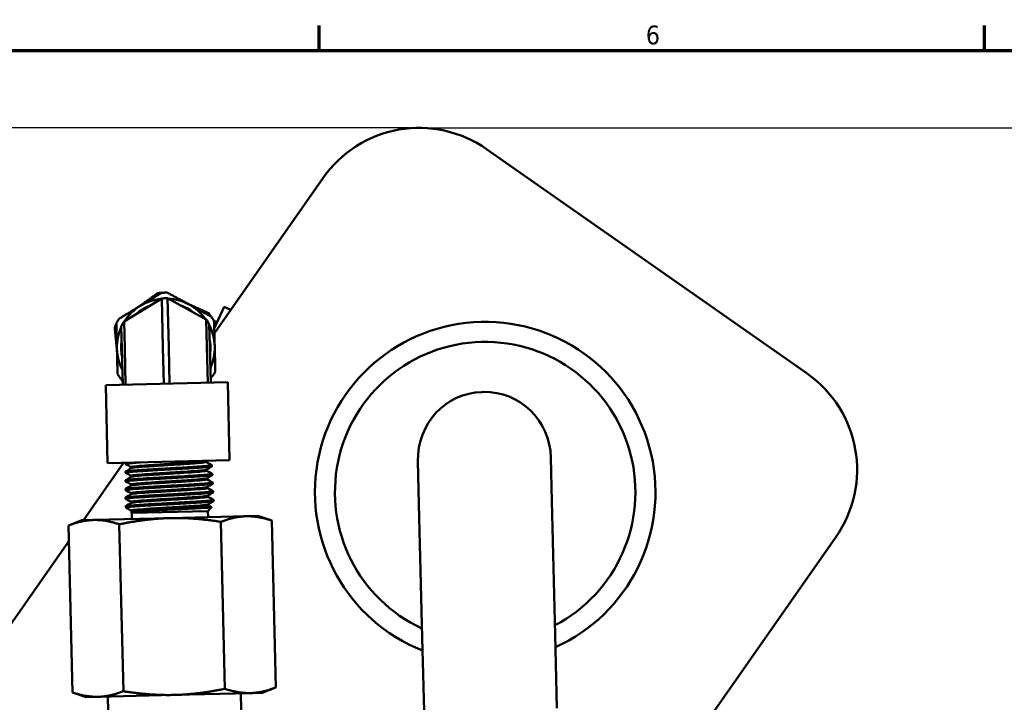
# Model space of a CAD drawing. Header units: inches. Extents: x 0.1 to 33.9, y 0.6 to 21.4.
# Tile 49 of 82: x 6.6 to 12.9, y 16.8 to 21.2. Entities that reach past the tile are written whole.
import ezdxf

# ---------------------------------------------------------------- set-up
doc = ezdxf.new("R2010")
doc.units = ezdxf.units.IN
doc.header["$MEASUREMENT"] = 0
for name, color, linetype, lineweight in [('Border (ANSI)', 7, 'Continuous', 70), ('Dimension (ANSI)', 7, 'Continuous', 25), ('Visible (ANSI)', 7, 'Continuous', 50)]:
    doc.layers.add(name, color=color, linetype=linetype, lineweight=lineweight)
doc.styles.add('Note Text (ANSI)', font='tahoma.ttf')
doc.dimstyles.new('Default (ANSI)', dxfattribs={"dimtxt": 0.12, "dimasz": 0.098425, "dimexe": 0.125, "dimexo": 0.0625, "dimgap": 0.031496, "dimtad": 0, "dimtih": 1, "dimtoh": 1, "dimrnd": 1e-08, "dimzin": 4, "dimdsep": 46, "dimtxsty": 'Note Text (ANSI)', "dimcen": 0.09, "dimdle": 0.393701, "dimclrd": 256, "dimclre": 256, "dimclrt": 256, "dimadec": 0, "dimazin": 1, "dimtfac": 1, "dimtofl": 0, "dimtmove": 0, "dimatfit": 3, "dimfxl": 1, "dimtolj": 1, "dimtzin": 4, "dimlwd": -1, "dimlwe": -1, "dimarcsym": 0})

# ---------------------------------------------------------------- blocks, each defined once
blk = doc.blocks.new('Borders Default Border')
at = {"layer": 'Border (ANSI)'}
for p, q in [((8.5, 21), (8.5, 21.16)), ((12.75, 21), (12.75, 21.16))]:
    blk.add_line(p, q, dxfattribs=at)
at = {"layer": 'Border (ANSI)', "flags": 128}
blk.add_lwpolyline([(0.5, 1), (0.5, 21), (33.5, 21), (33.5, 1), (0.5, 1)], dxfattribs=at)
at = {"layer": 'Border (ANSI)', "insert": (10.5867, 21.0375), "char_height": 0.12, "attachment_point": 7, "style": 'Note Text (ANSI)'}
blk.add_mtext('6', dxfattribs=at)
blk = doc.blocks.new('*D11')
at = {"layer": 'Defpoints', "color": 0, "transparency": 16777216}
for p in [(4.3308, 20.506), (9.1384, 20.506), (8.0316, 13.0667)]:
    blk.add_point(p, dxfattribs=at)
at = {"layer": 'Dimension (ANSI)', "transparency": 16777216}
for p, q in [((9.0759, 20.506), (4.2058, 20.506)), ((4.3308, 20.4076), (4.3308, 16.8779)), ((4.3308, 13.1651), (4.3308, 16.6949)), ((7.9691, 13.0667), (4.2058, 13.0667))]:
    blk.add_line(p, q, dxfattribs=at)
for points in [[(4.3144, 20.4076), (4.3472, 20.4076), (4.3308, 20.506)], [(4.3144, 13.1651), (4.3472, 13.1651), (4.3308, 13.0667)]]:
    blk.add_solid(points, dxfattribs=at)
at = {"layer": 'Dimension (ANSI)', "transparency": 16777216, "insert": (4.1767, 16.8464), "char_height": 0.12, "attachment_point": 1, "style": 'Note Text (ANSI)'}
blk.add_mtext('\\A1;7.44', dxfattribs=at)
blk = doc.blocks.new('*D13')
at = {"layer": 'Defpoints', "color": 0, "transparency": 16777216}
for p in [(9.1384, 20.506), (18.0364, 15.3938), (18.4301, 15.3938)]:
    blk.add_point(p, dxfattribs=at)
at = {"layer": 'Dimension (ANSI)', "transparency": 16777216}
for p, q in [((9.2009, 20.506), (18.5551, 20.506)), ((18.4301, 20.4076), (18.4301, 18.0428)), ((18.4301, 15.4922), (18.4301, 17.8569)), ((18.0989, 15.3938), (18.5551, 15.3938))]:
    blk.add_line(p, q, dxfattribs=at)
for points in [[(18.4137, 20.4076), (18.4465, 20.4076), (18.4301, 20.506)], [(18.4137, 15.4922), (18.4465, 15.4922), (18.4301, 15.3938)]]:
    blk.add_solid(points, dxfattribs=at)
at = {"layer": 'Dimension (ANSI)', "transparency": 16777216, "insert": (18.2816, 18.0113), "char_height": 0.12, "attachment_point": 1, "style": 'Note Text (ANSI)'}
blk.add_mtext('\\A1;5.11', dxfattribs=at)

msp = doc.modelspace()

# ---------------------------------------------------------------- linework, layer by layer
at = {"layer": 'Visible (ANSI)'}
for p, q in [((11.6164, 18.9364), (9.5685, 20.3704)), ((8.524, 20.1862), (7.8298, 19.1947)), ((7.2523, 19.2691), (7.4935, 19.4164)), ((7.4935, 19.4164), (7.5012, 19.1022)), ((7.53, 19.4173), (7.7781, 19.282)), ((7.53, 19.4173), (7.5376, 19.1031)), ((7.829, 19.2246), (7.8914, 19.3624)), ((7.8914, 19.3624), (7.9338, 19.3432)), ((7.2523, 19.2691), (7.2565, 19.0963)), ((7.7781, 19.282), (7.7823, 19.1091)), ((7.8265, 19.2724), (7.8466, 19.2633)), ((7.839, 19.2467), (7.8284, 19.2515)), ((7.2348, 19.2371), (7.2382, 19.0958)), ((7.7971, 19.2508), (7.8006, 19.1096)), ((7.2439, 18.8641), (7.2382, 19.0958)), ((7.2565, 19.0963), (7.2621, 18.8645)), ((7.5068, 18.8705), (7.5012, 19.1022)), ((7.5376, 19.1031), (7.5433, 18.8714)), ((7.788, 18.8774), (7.7823, 19.1091)), ((7.8006, 19.1096), (7.8062, 18.8778)), ((7.1352, 18.8615), (7.9149, 18.8805)), ((7.9149, 18.8805), (7.9271, 18.3824)), ((7.1352, 18.8615), (7.1473, 18.3634)), ((9.5394, 18.8186), (9.5494, 18.8188)), ((7.1473, 18.3634), (7.9271, 18.3824)), ((7.7766, 18.3716), (7.7764, 18.3782)), ((9.1301, 18.3771), (9.1368, 18.1014)), ((9.9866, 18.1221), (9.9798, 18.3978)), ((7.2494, 18.3659), (6.9929, 17.9995)), ((7.262, 18.31), (7.2619, 18.3031)), ((7.2621, 18.3656), (7.262, 18.3587)), ((7.2625, 18.3661), (7.2627, 18.3662)), ((7.2982, 18.3324), (7.298, 18.3391)), ((7.7794, 18.3161), (7.7792, 18.3227)), ((7.8138, 18.3513), (7.8141, 18.3444)), ((7.2619, 18.2544), (7.2618, 18.2475)), ((7.2981, 18.2768), (7.2979, 18.2835)), ((7.7822, 18.2606), (7.782, 18.2672)), ((7.8166, 18.2958), (7.817, 18.2889)), ((7.2618, 18.1989), (7.2617, 18.1919)), ((7.298, 18.2212), (7.2978, 18.2279)), ((7.785, 18.205), (7.7848, 18.2117)), ((7.8194, 18.2402), (7.8198, 18.2333)), ((7.8222, 18.1848), (7.8226, 18.1778)), ((7.2617, 18.1433), (7.2616, 18.1364)), ((7.2979, 18.1657), (7.2977, 18.1723)), ((7.7878, 18.1496), (7.7876, 18.1562)), ((7.825, 18.1293), (7.8254, 18.1223)), ((10.0074, 17.2687), (9.9866, 18.1221)), ((7.2616, 18.0877), (7.2616, 18.0843)), ((7.2837, 18.0849), (7.2616, 18.0843)), ((7.2702, 18.0761), (7.2616, 18.0843)), ((7.2977, 18.0545), (7.2975, 18.0612)), ((7.2978, 18.1101), (7.2976, 18.1168)), ((7.3018, 18.046), (7.7882, 18.0578)), ((7.7882, 18.0578), (7.8118, 18.0825)), ((7.7882, 18.0578), (7.7892, 18.019)), ((7.7906, 18.0941), (7.7904, 18.1007)), ((9.1576, 17.248), (9.1368, 18.1014)), ((6.9837, 17.9993), (6.8974, 17.9655)), ((7.059, 18.0011), (6.9837, 17.9993)), ((7.546, 18.013), (7.059, 18.0011)), ((7.3018, 18.046), (7.2949, 18.0526)), ((7.295, 18.0529), (7.2981, 18.0548)), ((7.3018, 18.046), (7.3028, 18.0071)), ((8.033, 18.0249), (7.546, 18.013)), ((8.1083, 18.0267), (8.033, 18.0249)), ((8.1083, 18.0267), (8.1961, 17.9972)), ((8.1961, 17.9972), (8.2221, 16.9309)), ((6.8974, 17.9655), (6.9235, 16.8992)), ((7.2221, 17.9734), (7.2481, 16.9071)), ((7.8714, 17.9893), (7.8974, 16.9229)), ((9.9745, 15.284), (11.8006, 17.8919)), ((6.8998, 17.8666), (5.3693, 15.6808)), ((9.1691, 16.779), (9.1576, 17.248)), ((10.0188, 16.7997), (10.0074, 17.2687)), ((8.1359, 16.8971), (8.2221, 16.9309)), ((7.0112, 16.8696), (6.9235, 16.8992)), ((7.0866, 16.8715), (7.0112, 16.8696)), ((7.5735, 16.8834), (7.0866, 16.8715)), ((7.1487, 16.873), (7.1626, 16.304)), ((7.5735, 16.8834), (8.0605, 16.8952)), ((7.9984, 16.8937), (8.0123, 16.3247)), ((8.1359, 16.8971), (8.0605, 16.8952))]:
    msp.add_line(p, q, dxfattribs=at)
for centre, radius, start, end in [((9.1384, 19.756), 0.75, 55, 145), ((7.5194, 19.1027), 0.3508, 94.36009, 98.60675), ((7.5194, 19.1027), 0.3508, 88.43502, 94.36009), ((7.5194, 19.1027), 0.3125, 95.55562, 121.39755), ((7.5194, 19.1027), 0.3148, 88.07614, 94.71897), ((7.5194, 19.1027), 0.3125, 61.39755, 87.23949), ((7.5194, 19.1027), 0.3125, 35.55562, 61.39755), ((7.5194, 19.1027), 0.3125, 121.39755, 147.23949), ((7.5194, 19.1027), 0.2858, 111.20403, 131.59107), ((7.5194, 19.1027), 0.2858, 51.20403, 71.59107), ((7.5194, 19.1027), 0.3508, 34.36009, 38.60675), ((7.5194, 19.1027), 0.3508, 154.36009, 158.60675), ((7.5194, 19.1027), 0.3508, 148.43502, 154.36009), ((7.5194, 19.1027), 0.3148, 148.07614, 154.71897), ((7.5194, 19.1027), 0.3148, 28.07614, 34.71897), ((7.5194, 19.1027), 0.3508, 28.43502, 34.36009), ((9.56, 18.1789), 1.088, 294.39095, 248.40416), ((7.5194, 19.1027), 0.3125, 155.55562, 181.39755), ((7.5194, 19.1027), 0.3125, 1.39755, 27.23949), ((7.5194, 19.1027), 0.2858, 171.20403, 191.59107), ((7.5194, 19.1027), 0.2858, 351.20403, 11.59107), ((9.56, 18.1789), 0.96, 297.67436, 245.12074), ((7.5194, 19.1027), 0.3125, 181.39755, 207.23949), ((7.5194, 19.1027), 0.3125, 335.55562, 1.39755), ((7.5194, 19.1027), 0.3508, 328.43502, 334.36009), ((7.5194, 19.1027), 0.3508, 208.43502, 214.36009), ((7.5194, 19.1027), 0.3508, 214.36009, 218.1107), ((11.1862, 18.3221), 0.75, 325, 55)]:
    msp.add_arc(centre, radius, start, end, dxfattribs=at)
for centre, start_param, end_param in [((9.55, 18.3873), 0, 1.570796), ((9.56, 18.3876), 4.712389, 6.283185)]:
    msp.add_ellipse(centre, major_axis=(-0.0105, 0.4313), ratio=0.973549, start_param=start_param, end_param=end_param, dxfattribs=at)
for points, weights in [([(7.3467, 19.3634), (7.4034, 19.404), (7.4669, 19.4496)], [2.35537297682, 2.34568424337, 2.2199854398]), ([(7.3566, 19.3694), (7.4207, 19.4086), (7.4927, 19.4525)], [2.35618214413, 2.35618214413, 2.2199854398]), ([(7.529, 19.4534), (7.603, 19.413), (7.669, 19.3771)], [2.2199854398, 2.35618214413, 2.35618214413]), ([(7.6588, 19.3826), (7.7223, 19.3539), (7.7936, 19.3216)], [2.35537297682, 2.34568424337, 2.2199854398]), ([(7.669, 19.3771), (7.735, 19.3411), (7.809, 19.3007)], [2.35618214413, 2.35618214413, 2.2199854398]), ([(7.2205, 19.2863), (7.2925, 19.3303), (7.3566, 19.3694)], [2.2199854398, 2.35618214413, 2.35618214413]), ([(7.2031, 19.2545), (7.2052, 19.1702), (7.207, 19.0951)], [2.2199854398, 2.35618214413, 2.35618214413]), ([(7.8279, 19.2698), (7.83, 19.1854), (7.8318, 19.1103)], [2.2199854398, 2.35618214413, 2.35618214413]), ([(7.2073, 19.0835), (7.2004, 19.1529), (7.1927, 19.2307)], [2.35537297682, 2.34568424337, 2.2199854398]), ([(7.207, 19.0951), (7.2088, 19.02), (7.2109, 18.9356)], [2.35618214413, 2.35618214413, 2.2199854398]), ([(7.8318, 19.1103), (7.8336, 19.0352), (7.8357, 18.9509)], [2.35618214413, 2.35618214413, 2.2199854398]), ([(7.2431, 18.8974), (7.2365, 18.901), (7.2298, 18.9047)], [2.24236623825, 2.2316777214, 2.2199854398]), ([(7.8183, 18.919), (7.8118, 18.9151), (7.8054, 18.9111)], [2.2199854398, 2.2316777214, 2.24236623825]), ([(6.8974, 17.9655), (6.9837, 17.9993), (7.059, 18.0011)], [3.57900139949, 3.85583812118, 3.85583812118]), ([(7.059, 18.0011), (7.1343, 18.003), (7.2221, 17.9734)], [3.85583812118, 3.85583812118, 3.57900139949]), ([(7.2221, 17.9734), (7.3953, 18.0093), (7.546, 18.013)], [3.57900139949, 3.85583812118, 3.85583812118]), ([(7.546, 18.013), (7.6967, 18.0167), (7.8714, 17.9893)], [3.85583812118, 3.85583812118, 3.57900139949]), ([(7.8714, 17.9893), (7.9576, 18.0231), (8.033, 18.0249)], [3.57900139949, 3.85583812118, 3.85583812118]), ([(8.033, 18.0249), (8.1083, 18.0267), (8.1961, 17.9972)], [3.85583812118, 3.85583812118, 3.57900139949]), ([(8.2221, 16.9309), (8.1359, 16.8971), (8.0605, 16.8952)], [3.57900139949, 3.85583812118, 3.85583812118]), ([(7.0866, 16.8715), (7.0112, 16.8696), (6.9235, 16.8992)], [3.85583812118, 3.85583812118, 3.57900139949]), ([(7.2481, 16.9071), (7.1619, 16.8733), (7.0866, 16.8715)], [3.57900139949, 3.85583812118, 3.85583812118]), ([(7.5735, 16.8834), (7.4229, 16.8797), (7.2481, 16.9071)], [3.85583812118, 3.85583812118, 3.57900139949]), ([(7.8974, 16.9229), (7.7242, 16.887), (7.5735, 16.8834)], [3.57900139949, 3.85583812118, 3.85583812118]), ([(8.0605, 16.8952), (7.9852, 16.8934), (7.8974, 16.9229)], [3.85583812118, 3.85583812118, 3.57900139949])]:
    msp.add_rational_spline(points, weights, degree=2, dxfattribs=at)
for points, knots in [([(7.7759, 18.3779), (7.7743, 18.377), (7.7689, 18.3759), (7.7469, 18.3732), (7.7267, 18.3714), (7.6753, 18.3675), (7.6443, 18.3655), (7.5772, 18.3612), (7.5413, 18.359), (7.4714, 18.3547), (7.4374, 18.3526), (7.3781, 18.3485), (7.3528, 18.3466), (7.3155, 18.3431), (7.3036, 18.3415), (7.2985, 18.3397), (7.298, 18.3394), (7.298, 18.3391)], [0.24615244, 0.24615244, 0.24615244, 0.24615244, 0.24876645, 0.24876645, 0.25246711, 0.25246711, 0.25616776, 0.25616776, 0.25986842, 0.25986842, 0.26356908, 0.26356908, 0.26726974, 0.26726974, 0.27097039, 0.27097039, 0.27193239, 0.27193239, 0.27193239, 0.27193239]), ([(7.7766, 18.3716), (7.7766, 18.3705), (7.771, 18.3692), (7.7471, 18.3662), (7.7269, 18.3644), (7.6755, 18.3606), (7.6444, 18.3585), (7.5774, 18.3543), (7.5414, 18.3521), (7.4715, 18.3478), (7.4376, 18.3456), (7.3783, 18.3416), (7.353, 18.3397), (7.3157, 18.3362), (7.3038, 18.3346), (7.2993, 18.333), (7.2989, 18.3328), (7.2986, 18.3327)], [0.24561685, 0.24561685, 0.24561685, 0.24561685, 0.24876645, 0.24876645, 0.25246711, 0.25246711, 0.25616776, 0.25616776, 0.25986842, 0.25986842, 0.26356908, 0.26356908, 0.26726974, 0.26726974, 0.27097039, 0.27097039, 0.2713993, 0.2713993, 0.2713993, 0.2713993]), ([(7.2624, 18.3026), (7.2619, 18.3029), (7.2618, 18.3032), (7.2626, 18.3038), (7.2639, 18.3042), (7.267, 18.3049), (7.2684, 18.3052), (7.2721, 18.3058), (7.2745, 18.3061), (7.281, 18.3069), (7.2855, 18.3074), (7.2952, 18.3083), (7.3003, 18.3087), (7.3106, 18.3096), (7.3157, 18.31), (7.3302, 18.3111), (7.34, 18.3118), (7.359, 18.3131), (7.3679, 18.3137), (7.3858, 18.3148), (7.3947, 18.3154), (7.4101, 18.3163), (7.4164, 18.3167), (7.4421, 18.3182), (7.4624, 18.3194), (7.4951, 18.3213), (7.5071, 18.322), (7.5262, 18.323), (7.5332, 18.3234), (7.5502, 18.3244), (7.5602, 18.325), (7.5815, 18.3262), (7.5928, 18.3268), (7.6156, 18.3281), (7.627, 18.3288), (7.6447, 18.3298), (7.6512, 18.3302), (7.6661, 18.3311), (7.6744, 18.3316), (7.6918, 18.3327), (7.7009, 18.3333), (7.7181, 18.3344), (7.7263, 18.3349), (7.7395, 18.3358), (7.7448, 18.3362), (7.7543, 18.3369), (7.7586, 18.3373), (7.7705, 18.3382), (7.7775, 18.3388), (7.7884, 18.3398), (7.7925, 18.3403), (7.7994, 18.3411), (7.8022, 18.3414), (7.8084, 18.3423), (7.811, 18.3429), (7.8136, 18.3437), (7.8142, 18.344), (7.8141, 18.3444)], [-16.652872, -16.652872, -16.652872, -16.652872, -16.584621, -16.584621, -16.494822, -16.494822, -16.441468, -16.441468, -16.377797, -16.377797, -16.28961, -16.28961, -16.210757, -16.210757, -16.143305, -16.143305, -16.032629, -16.032629, -15.945133, -15.945133, -15.864504, -15.864504, -15.810559, -15.810559, -15.648191, -15.648191, -15.555575, -15.555575, -15.50193, -15.50193, -15.425721, -15.425721, -15.338113, -15.338113, -15.2464, -15.2464, -15.19275, -15.19275, -15.120426, -15.120426, -15.036257, -15.036257, -14.952325, -14.952325, -14.892776, -14.892776, -14.83905, -14.83905, -14.736329, -14.736329, -14.658081, -14.658081, -14.588409, -14.588409, -14.477743, -14.477743, -14.401792, -14.401792, -14.401792, -14.401792]), ([(7.2625, 18.3582), (7.262, 18.3585), (7.2619, 18.3587), (7.2626, 18.3593), (7.2632, 18.3595), (7.2661, 18.3603), (7.2691, 18.3609), (7.2764, 18.3619), (7.2803, 18.3624), (7.2891, 18.3633), (7.2939, 18.3637), (7.3028, 18.3645), (7.3066, 18.3649), (7.322, 18.3661), (7.3349, 18.3671), (7.3515, 18.3682), (7.3537, 18.3683), (7.3558, 18.3685)], [-12.2356334, -12.2356334, -12.2356334, -12.2356334, -12.1693673, -12.1693673, -12.107541, -12.107541, -11.9965277, -11.9965277, -11.9086024, -11.9086024, -11.8280348, -11.8280348, -11.7732042, -11.7732042, -11.6222012, -11.6222012, -11.5999103, -11.5999103, -11.5999103, -11.5999103]), ([(7.8134, 18.3517), (7.8135, 18.3517), (7.8135, 18.3516), (7.814, 18.3512), (7.8138, 18.3509), (7.8121, 18.3501), (7.8104, 18.3497), (7.8051, 18.3488), (7.8011, 18.3482), (7.7928, 18.3473), (7.7893, 18.3469), (7.7808, 18.3461), (7.7757, 18.3456), (7.7632, 18.3445), (7.7556, 18.344), (7.7423, 18.343), (7.7372, 18.3426), (7.7266, 18.3419), (7.7211, 18.3415), (7.7068, 18.3406), (7.6977, 18.34), (7.6716, 18.3383), (7.6539, 18.3373), (7.6285, 18.3358), (7.6217, 18.3354), (7.6045, 18.3344), (7.5942, 18.3338), (7.5724, 18.3326), (7.5608, 18.3319), (7.5347, 18.3304), (7.5202, 18.3296), (7.4969, 18.3283), (7.4881, 18.3278), (7.4693, 18.3267), (7.4593, 18.3262), (7.4373, 18.3249), (7.4254, 18.3242), (7.4072, 18.3231), (7.4007, 18.3227), (7.388, 18.3219), (7.3818, 18.3215), (7.3667, 18.3205), (7.3579, 18.32), (7.3352, 18.3184), (7.3221, 18.3175), (7.3067, 18.3162), (7.3029, 18.3159), (7.2939, 18.3151), (7.2892, 18.3146), (7.2803, 18.3137), (7.2764, 18.3132), (7.269, 18.3122), (7.266, 18.3117), (7.2631, 18.3109), (7.2624, 18.3106), (7.262, 18.3102), (7.262, 18.3101), (7.262, 18.31)], [-20.380486, -20.380486, -20.380486, -20.380486, -20.36705, -20.36705, -20.286274, -20.286274, -20.19797, -20.19797, -20.087119, -20.087119, -20.019935, -20.019935, -19.940902, -19.940902, -19.843349, -19.843349, -19.785872, -19.785872, -19.729714, -19.729714, -19.643233, -19.643233, -19.492088, -19.492088, -19.436863, -19.436863, -19.356074, -19.356074, -19.267803, -19.267803, -19.156769, -19.156769, -19.088957, -19.088957, -19.010068, -19.010068, -18.911423, -18.911423, -18.854708, -18.854708, -18.798039, -18.798039, -18.711947, -18.711947, -18.560215, -18.560215, -18.505298, -18.505298, -18.424501, -18.424501, -18.336354, -18.336354, -18.225328, -18.225328, -18.157803, -18.157803, -18.135912, -18.135912, -18.135912, -18.135912]), ([(7.2627, 18.3662), (7.2626, 18.3661), (7.2625, 18.3661), (7.2622, 18.3659), (7.2621, 18.3657), (7.2621, 18.3656)], [-22.59065772, -22.59065772, -22.59065772, -22.59065772, -22.57610007, -22.57610007, -22.5426259, -22.5426259, -22.5426259, -22.5426259]), ([(7.7787, 18.3224), (7.7776, 18.3218), (7.7748, 18.3211), (7.7604, 18.3188), (7.7431, 18.3171), (7.6964, 18.3133), (7.6671, 18.3113), (7.6021, 18.3071), (7.5665, 18.3049), (7.4956, 18.3006), (7.4604, 18.2984), (7.3973, 18.2943), (7.3694, 18.2923), (7.3261, 18.2887), (7.3108, 18.287), (7.2997, 18.2848), (7.2979, 18.2841), (7.2979, 18.2835)], [0.29878629, 0.29878629, 0.29878629, 0.29878629, 0.30057566, 0.30057566, 0.30427632, 0.30427632, 0.30797697, 0.30797697, 0.31167763, 0.31167763, 0.31537829, 0.31537829, 0.31907895, 0.31907895, 0.32277961, 0.32277961, 0.32456894, 0.32456894, 0.32456894, 0.32456894]), ([(7.7794, 18.3161), (7.7794, 18.3152), (7.7763, 18.3144), (7.7606, 18.3118), (7.7433, 18.3101), (7.6966, 18.3064), (7.6673, 18.3044), (7.6023, 18.3002), (7.5666, 18.298), (7.4958, 18.2937), (7.4606, 18.2915), (7.3975, 18.2874), (7.3695, 18.2854), (7.3263, 18.2817), (7.311, 18.28), (7.301, 18.2781), (7.2993, 18.2776), (7.2986, 18.2771)], [0.29825008, 0.29825008, 0.29825008, 0.29825008, 0.30057566, 0.30057566, 0.30427632, 0.30427632, 0.30797697, 0.30797697, 0.31167763, 0.31167763, 0.31537829, 0.31537829, 0.31907895, 0.31907895, 0.32277961, 0.32277961, 0.32403446, 0.32403446, 0.32403446, 0.32403446]), ([(7.2623, 18.247), (7.2618, 18.2473), (7.2617, 18.2476), (7.2625, 18.2483), (7.2637, 18.2487), (7.2672, 18.2494), (7.2694, 18.2498), (7.2739, 18.2504), (7.2761, 18.2507), (7.282, 18.2514), (7.2862, 18.2519), (7.296, 18.2528), (7.3017, 18.2533), (7.316, 18.2545), (7.325, 18.2551), (7.3408, 18.2563), (7.3471, 18.2567), (7.3613, 18.2577), (7.3694, 18.2582), (7.3871, 18.2593), (7.3968, 18.2599), (7.4143, 18.261), (7.4219, 18.2614), (7.4359, 18.2623), (7.4424, 18.2626), (7.4601, 18.2637), (7.4715, 18.2643), (7.4944, 18.2656), (7.5058, 18.2663), (7.5271, 18.2675), (7.5371, 18.268), (7.554, 18.269), (7.561, 18.2694), (7.5801, 18.2705), (7.5921, 18.2711), (7.6151, 18.2725), (7.626, 18.2731), (7.6462, 18.2743), (7.6556, 18.2748), (7.671, 18.2757), (7.6771, 18.2761), (7.6936, 18.2771), (7.7036, 18.2778), (7.722, 18.279), (7.7305, 18.2795), (7.7455, 18.2806), (7.7523, 18.2811), (7.7629, 18.2819), (7.767, 18.2822), (7.7767, 18.283), (7.782, 18.2835), (7.792, 18.2844), (7.7965, 18.2849), (7.8053, 18.2859), (7.8092, 18.2865), (7.8137, 18.2873), (7.815, 18.2877), (7.8166, 18.2883), (7.817, 18.2886), (7.817, 18.2889)], [-21.092861, -21.092861, -21.092861, -21.092861, -21.024099, -21.024099, -20.93635, -20.93635, -20.860433, -20.860433, -20.80693, -20.80693, -20.72623, -20.72623, -20.63907, -20.63907, -20.528174, -20.528174, -20.460359, -20.460359, -20.381477, -20.381477, -20.293853, -20.293853, -20.229399, -20.229399, -20.17681, -20.17681, -20.08606, -20.08606, -19.998348, -19.998348, -19.922349, -19.922349, -19.868818, -19.868818, -19.775748, -19.775748, -19.688621, -19.688621, -19.610677, -19.610677, -19.557073, -19.557073, -19.463648, -19.463648, -19.37658, -19.37658, -19.298407, -19.298407, -19.244787, -19.244787, -19.164104, -19.164104, -19.07681, -19.07681, -18.966226, -18.966226, -18.895719, -18.895719, -18.830329, -18.830329, -18.830329, -18.830329]), ([(7.8162, 18.2962), (7.817, 18.2958), (7.8167, 18.2953), (7.8142, 18.2944), (7.8123, 18.294), (7.8082, 18.2934), (7.8063, 18.2931), (7.8019, 18.2925), (7.7994, 18.2922), (7.7919, 18.2913), (7.7862, 18.2908), (7.7746, 18.2898), (7.7689, 18.2893), (7.7575, 18.2884), (7.7518, 18.288), (7.736, 18.2869), (7.7255, 18.2861), (7.7052, 18.2848), (7.6958, 18.2842), (7.677, 18.283), (7.6677, 18.2825), (7.6517, 18.2815), (7.6452, 18.2811), (7.6192, 18.2796), (7.5991, 18.2785), (7.5671, 18.2766), (7.5555, 18.276), (7.5366, 18.2749), (7.5295, 18.2745), (7.5142, 18.2737), (7.5061, 18.2732), (7.4862, 18.2721), (7.4745, 18.2714), (7.453, 18.2702), (7.4432, 18.2696), (7.4255, 18.2686), (7.4175, 18.2681), (7.4044, 18.2673), (7.3992, 18.267), (7.3802, 18.2658), (7.3672, 18.265), (7.3471, 18.2636), (7.3396, 18.2631), (7.3272, 18.2622), (7.3221, 18.2618), (7.3085, 18.2608), (7.3007, 18.2601), (7.2886, 18.259), (7.2838, 18.2585), (7.276, 18.2576), (7.2728, 18.2572), (7.2685, 18.2566), (7.2671, 18.2563), (7.2632, 18.2555), (7.2619, 18.2549), (7.2619, 18.2544)], [-15.962772, -15.962772, -15.962772, -15.962772, -15.853421, -15.853421, -15.766941, -15.766941, -15.710553, -15.710553, -15.653915, -15.653915, -15.554965, -15.554965, -15.476197, -15.476197, -15.40746, -15.40746, -15.296315, -15.296315, -15.2084, -15.2084, -15.127544, -15.127544, -15.073236, -15.073236, -14.91545, -14.91545, -14.826394, -14.826394, -14.771896, -14.771896, -14.709756, -14.709756, -14.618397, -14.618397, -14.539134, -14.539134, -14.4722, -14.4722, -14.4261, -14.4261, -14.302519, -14.302519, -14.221395, -14.221395, -14.160006, -14.160006, -14.048967, -14.048967, -13.961213, -13.961213, -13.880342, -13.880342, -13.826287, -13.826287, -13.706097, -13.706097, -13.706097, -13.706097]), ([(7.7815, 18.2669), (7.7809, 18.2666), (7.7798, 18.2662), (7.7719, 18.2644), (7.7577, 18.2627), (7.7162, 18.2591), (7.689, 18.2571), (7.6267, 18.253), (7.5917, 18.2509), (7.5205, 18.2465), (7.4844, 18.2443), (7.418, 18.2401), (7.3878, 18.2381), (7.3389, 18.2343), (7.3204, 18.2325), (7.3017, 18.2298), (7.2978, 18.2288), (7.2978, 18.2279)], [0.35141967, 0.35141967, 0.35141967, 0.35141967, 0.35238487, 0.35238487, 0.35608553, 0.35608553, 0.35978618, 0.35978618, 0.36348684, 0.36348684, 0.3671875, 0.3671875, 0.37088816, 0.37088816, 0.37458882, 0.37458882, 0.37720609, 0.37720609, 0.37720609, 0.37720609]), ([(7.7822, 18.2606), (7.7822, 18.26), (7.7809, 18.2595), (7.772, 18.2574), (7.7578, 18.2558), (7.7164, 18.2522), (7.6892, 18.2502), (7.6269, 18.2461), (7.5919, 18.2439), (7.5207, 18.2396), (7.4846, 18.2374), (7.4182, 18.2332), (7.3879, 18.2311), (7.3391, 18.2273), (7.3205, 18.2256), (7.3034, 18.2231), (7.2997, 18.2223), (7.2984, 18.2215)], [0.35088796, 0.35088796, 0.35088796, 0.35088796, 0.35238487, 0.35238487, 0.35608553, 0.35608553, 0.35978618, 0.35978618, 0.36348684, 0.36348684, 0.3671875, 0.3671875, 0.37088816, 0.37088816, 0.37458882, 0.37458882, 0.37667535, 0.37667535, 0.37667535, 0.37667535]), ([(7.2622, 18.1915), (7.2619, 18.1916), (7.2617, 18.1918), (7.2617, 18.1923), (7.2623, 18.1926), (7.2649, 18.1934), (7.2669, 18.1938), (7.2729, 18.1948), (7.2773, 18.1953), (7.2858, 18.1962), (7.2892, 18.1966), (7.2979, 18.1974), (7.3035, 18.1979), (7.3204, 18.1992), (7.3328, 18.2001), (7.349, 18.2013), (7.3514, 18.2014), (7.3596, 18.202), (7.3656, 18.2024), (7.3805, 18.2033), (7.3894, 18.2039), (7.4083, 18.205), (7.4181, 18.2056), (7.4369, 18.2067), (7.4457, 18.2072), (7.4613, 18.2081), (7.468, 18.2085), (7.4866, 18.2096), (7.4985, 18.2103), (7.5319, 18.2121), (7.5533, 18.2133), (7.5816, 18.2149), (7.5885, 18.2153), (7.6058, 18.2163), (7.6161, 18.2169), (7.6371, 18.2181), (7.6478, 18.2187), (7.6712, 18.2201), (7.6836, 18.2209), (7.7024, 18.222), (7.709, 18.2224), (7.7239, 18.2234), (7.7319, 18.224), (7.7472, 18.225), (7.7545, 18.2256), (7.767, 18.2265), (7.7724, 18.2269), (7.7811, 18.2277), (7.7846, 18.228), (7.7927, 18.2287), (7.7971, 18.2292), (7.805, 18.2301), (7.8085, 18.2305), (7.8148, 18.2315), (7.8173, 18.232), (7.8194, 18.2328), (7.8198, 18.233), (7.8198, 18.2333), (7.8198, 18.2333), (7.8198, 18.2333)], [-25.553944, -25.553944, -25.553944, -25.553944, -25.514583, -25.514583, -25.433766, -25.433766, -25.346058, -25.346058, -25.237343, -25.237343, -25.175464, -25.175464, -25.092414, -25.092414, -24.944648, -24.944648, -24.920224, -24.920224, -24.86027, -24.86027, -24.777555, -24.777555, -24.693039, -24.693039, -24.621084, -24.621084, -24.567713, -24.567713, -24.475092, -24.475092, -24.311623, -24.311623, -24.257773, -24.257773, -24.176966, -24.176966, -24.089176, -24.089176, -23.980339, -23.980339, -23.917268, -23.917268, -23.834838, -23.834838, -23.750339, -23.750339, -23.678798, -23.678798, -23.625389, -23.625389, -23.54467, -23.54467, -23.457806, -23.457806, -23.346866, -23.346866, -23.282721, -23.282721, -23.281038, -23.281038, -23.281038, -23.281038]), ([(7.8218, 18.1852), (7.8223, 18.1849), (7.8224, 18.1846), (7.8215, 18.1841), (7.8209, 18.1838), (7.8175, 18.1829), (7.8127, 18.1821), (7.8021, 18.1808), (7.7976, 18.1804), (7.7892, 18.1796), (7.7856, 18.1793), (7.778, 18.1786), (7.774, 18.1783), (7.762, 18.1773), (7.7534, 18.1767), (7.737, 18.1756), (7.7295, 18.1751), (7.7144, 18.1741), (7.7068, 18.1736), (7.687, 18.1724), (7.6743, 18.1716), (7.6508, 18.1702), (7.6402, 18.1696), (7.6192, 18.1684), (7.609, 18.1678), (7.5917, 18.1668), (7.5848, 18.1664), (7.5684, 18.1655), (7.559, 18.165), (7.5385, 18.1638), (7.5273, 18.1632), (7.5054, 18.162), (7.4947, 18.1614), (7.476, 18.1603), (7.468, 18.1599), (7.4465, 18.1586), (7.4331, 18.1578), (7.4098, 18.1564), (7.3998, 18.1558), (7.3812, 18.1547), (7.3726, 18.1541), (7.3589, 18.1533), (7.3536, 18.1529), (7.3329, 18.1515), (7.319, 18.1505), (7.3006, 18.149), (7.2946, 18.1484), (7.2863, 18.1476), (7.2835, 18.1473), (7.2775, 18.1467), (7.2745, 18.1463), (7.269, 18.1455), (7.2667, 18.1451), (7.2633, 18.1443), (7.2623, 18.144), (7.2617, 18.1435), (7.2617, 18.1434), (7.2617, 18.1433)], [-7.055569, -7.055569, -7.055569, -7.055569, -6.981506, -6.981506, -6.927146, -6.927146, -6.771838, -6.771838, -6.685634, -6.685634, -6.62839, -6.62839, -6.573665, -6.573665, -6.471112, -6.471112, -6.39284, -6.39284, -6.320978, -6.320978, -6.209983, -6.209983, -6.122803, -6.122803, -6.041811, -6.041811, -5.988262, -5.988262, -5.916194, -5.916194, -5.83131, -5.83131, -5.748372, -5.748372, -5.685533, -5.685533, -5.57637, -5.57637, -5.488359, -5.488359, -5.407275, -5.407275, -5.353365, -5.353365, -5.188714, -5.188714, -5.095801, -5.095801, -5.042271, -5.042271, -4.970478, -4.970478, -4.885679, -4.885679, -4.803152, -4.803152, -4.776149, -4.776149, -4.776149, -4.776149]), ([(7.819, 18.2407), (7.8192, 18.2406), (7.8194, 18.2405), (7.8195, 18.24), (7.819, 18.2397), (7.8171, 18.239), (7.8159, 18.2387), (7.8116, 18.2379), (7.8078, 18.2373), (7.799, 18.2363), (7.7944, 18.2358), (7.7844, 18.2349), (7.7791, 18.2344), (7.7694, 18.2336), (7.7653, 18.2333), (7.7548, 18.2325), (7.7483, 18.232), (7.7333, 18.231), (7.7248, 18.2304), (7.7066, 18.2292), (7.6968, 18.2286), (7.6806, 18.2276), (7.6744, 18.2272), (7.6602, 18.2264), (7.6522, 18.2259), (7.6335, 18.2248), (7.6229, 18.2242), (7.6019, 18.223), (7.5916, 18.2224), (7.5729, 18.2214), (7.5645, 18.2209), (7.5501, 18.2201), (7.5441, 18.2197), (7.5222, 18.2185), (7.5064, 18.2176), (7.4805, 18.2162), (7.4704, 18.2156), (7.452, 18.2145), (7.4436, 18.214), (7.4298, 18.2132), (7.4243, 18.2129), (7.4044, 18.2117), (7.3904, 18.2109), (7.3688, 18.2095), (7.3606, 18.209), (7.3467, 18.208), (7.3408, 18.2076), (7.3253, 18.2065), (7.3163, 18.2058), (7.3019, 18.2046), (7.2961, 18.2041), (7.2863, 18.2032), (7.2821, 18.2028), (7.2761, 18.2021), (7.274, 18.2018), (7.2694, 18.2012), (7.2673, 18.2008), (7.2638, 18.2), (7.2627, 18.1997), (7.2619, 18.1992), (7.2618, 18.199), (7.2618, 18.1989)], [-11.520892, -11.520892, -11.520892, -11.520892, -11.489256, -11.489256, -11.408143, -11.408143, -11.346622, -11.346622, -11.235889, -11.235889, -11.148498, -11.148498, -11.067594, -11.067594, -11.013906, -11.013906, -10.937623, -10.937623, -10.8497, -10.8497, -10.758556, -10.758556, -10.7046, -10.7046, -10.636974, -10.636974, -10.551547, -10.551547, -10.471475, -10.471475, -10.407008, -10.407008, -10.36146, -10.36146, -10.240042, -10.240042, -10.160861, -10.160861, -10.093169, -10.093169, -10.047362, -10.047362, -9.923858, -9.923858, -9.843527, -9.843527, -9.779856, -9.779856, -9.668541, -9.668541, -9.581213, -9.581213, -9.500281, -9.500281, -9.446654, -9.446654, -9.371716, -9.371716, -9.288923, -9.288923, -9.253102, -9.253102, -9.253102, -9.253102]), ([(7.7844, 18.2114), (7.7843, 18.2114), (7.7842, 18.2113), (7.7812, 18.2099), (7.7703, 18.2083), (7.7345, 18.2048), (7.7097, 18.2029), (7.6507, 18.1989), (7.6167, 18.1968), (7.5459, 18.1924), (7.5092, 18.1902), (7.4402, 18.1859), (7.4079, 18.1838), (7.3538, 18.1799), (7.3321, 18.1781), (7.3046, 18.1749), (7.2977, 18.1735), (7.2977, 18.1723)], [0.40404468, 0.40404468, 0.40404468, 0.40404468, 0.40419408, 0.40419408, 0.40789474, 0.40789474, 0.41159539, 0.41159539, 0.41529605, 0.41529605, 0.41899671, 0.41899671, 0.42269737, 0.42269737, 0.42639803, 0.42639803, 0.42983585, 0.42983585, 0.42983585, 0.42983585]), ([(7.785, 18.205), (7.785, 18.2048), (7.7847, 18.2046), (7.7813, 18.2029), (7.7705, 18.2014), (7.7347, 18.1979), (7.7099, 18.196), (7.6509, 18.1919), (7.6169, 18.1898), (7.5461, 18.1855), (7.5094, 18.1833), (7.4403, 18.179), (7.408, 18.1769), (7.354, 18.173), (7.3323, 18.1712), (7.3067, 18.1682), (7.3001, 18.167), (7.2983, 18.1659)], [0.40352237, 0.40352237, 0.40352237, 0.40352237, 0.40419408, 0.40419408, 0.40789474, 0.40789474, 0.41159539, 0.41159539, 0.41529605, 0.41529605, 0.41899671, 0.41899671, 0.42269737, 0.42269737, 0.42639803, 0.42639803, 0.42931379, 0.42931379, 0.42931379, 0.42931379]), ([(7.2621, 18.1359), (7.2615, 18.1362), (7.2615, 18.1365), (7.2625, 18.1371), (7.2634, 18.1374), (7.2663, 18.1381), (7.2684, 18.1385), (7.2739, 18.1393), (7.2774, 18.1398), (7.2848, 18.1406), (7.2885, 18.1409), (7.2957, 18.1416), (7.2992, 18.1419), (7.3083, 18.1427), (7.3143, 18.1432), (7.3278, 18.1442), (7.3353, 18.1447), (7.3536, 18.146), (7.3646, 18.1467), (7.384, 18.1479), (7.3919, 18.1484), (7.4089, 18.1495), (7.418, 18.15), (7.4417, 18.1514), (7.4566, 18.1523), (7.4776, 18.1535), (7.4833, 18.1538), (7.4982, 18.1546), (7.5072, 18.1551), (7.5266, 18.1562), (7.5369, 18.1568), (7.5595, 18.1581), (7.5719, 18.1588), (7.5919, 18.1599), (7.5997, 18.1603), (7.6143, 18.1611), (7.621, 18.1615), (7.6389, 18.1626), (7.6499, 18.1632), (7.6709, 18.1645), (7.681, 18.1651), (7.6993, 18.1662), (7.7074, 18.1667), (7.7208, 18.1675), (7.7261, 18.1679), (7.7391, 18.1688), (7.7465, 18.1693), (7.761, 18.1703), (7.768, 18.1709), (7.7824, 18.172), (7.7895, 18.1726), (7.7993, 18.1736), (7.8026, 18.174), (7.8092, 18.1747), (7.8123, 18.1752), (7.8174, 18.176), (7.8194, 18.1764), (7.8217, 18.1771), (7.8224, 18.1774), (7.8226, 18.1777), (7.8226, 18.1778), (7.8226, 18.1778)], [-30.037028, -30.037028, -30.037028, -30.037028, -29.958646, -29.958646, -29.892007, -29.892007, -29.812645, -29.812645, -29.727457, -29.727457, -29.65956, -29.65956, -29.606167, -29.606167, -29.525393, -29.525393, -29.438772, -29.438772, -29.32772, -29.32772, -29.255215, -29.255215, -29.177298, -29.177298, -29.056936, -29.056936, -29.011682, -29.011682, -28.941722, -28.941722, -28.863222, -28.863222, -28.768724, -28.768724, -28.708247, -28.708247, -28.654577, -28.654577, -28.564845, -28.564845, -28.477194, -28.477194, -28.400812, -28.400812, -28.347491, -28.347491, -28.266671, -28.266671, -28.179343, -28.179343, -28.070377, -28.070377, -28.004865, -28.004865, -27.923299, -27.923299, -27.838256, -27.838256, -27.767571, -27.767571, -27.753642, -27.753642, -27.753642, -27.753642]), ([(7.8246, 18.1297), (7.8249, 18.1296), (7.825, 18.1294), (7.8251, 18.1291), (7.8249, 18.1289), (7.8237, 18.1282), (7.8215, 18.1276), (7.8156, 18.1267), (7.8128, 18.1263), (7.8063, 18.1255), (7.8027, 18.1251), (7.7926, 18.1241), (7.7854, 18.1235), (7.771, 18.1223), (7.764, 18.1218), (7.7496, 18.1208), (7.7423, 18.1203), (7.7293, 18.1194), (7.7239, 18.119), (7.7114, 18.1182), (7.7041, 18.1178), (7.6872, 18.1167), (7.6775, 18.1161), (7.6581, 18.115), (7.6484, 18.1144), (7.6304, 18.1134), (7.6221, 18.1129), (7.5996, 18.1116), (7.5853, 18.1108), (7.5594, 18.1094), (7.548, 18.1087), (7.526, 18.1075), (7.5154, 18.1069), (7.4979, 18.1059), (7.491, 18.1056), (7.4756, 18.1047), (7.4671, 18.1042), (7.448, 18.1031), (7.4374, 18.1025), (7.4176, 18.1013), (7.4084, 18.1008), (7.3917, 18.0998), (7.3842, 18.0993), (7.3652, 18.0981), (7.3541, 18.0974), (7.3358, 18.0961), (7.3283, 18.0955), (7.3147, 18.0945), (7.3087, 18.0941), (7.2995, 18.0933), (7.2962, 18.093), (7.2892, 18.0923), (7.2857, 18.092), (7.2781, 18.0912), (7.2744, 18.0907), (7.2686, 18.0899), (7.2665, 18.0895), (7.2634, 18.0888), (7.2624, 18.0885), (7.2617, 18.088), (7.2616, 18.0879), (7.2616, 18.0877)], [-2.56683, -2.56683, -2.56683, -2.56683, -2.532775, -2.532775, -2.48752, -2.48752, -2.366239, -2.366239, -2.287922, -2.287922, -2.21579, -2.21579, -2.104533, -2.104533, -2.01757, -2.01757, -1.936512, -1.936512, -1.882917, -1.882917, -1.814383, -1.814383, -1.7292, -1.7292, -1.649344, -1.649344, -1.58327, -1.58327, -1.472019, -1.472019, -1.385195, -1.385195, -1.304119, -1.304119, -1.250355, -1.250355, -1.183764, -1.183764, -1.097055, -1.097055, -1.017863, -1.017863, -0.949231, -0.949231, -0.838051, -0.838051, -0.751231, -0.751231, -0.670145, -0.670145, -0.617897, -0.617897, -0.554189, -0.554189, -0.464871, -0.464871, -0.386433, -0.386433, -0.313131, -0.313131, -0.275721, -0.275721, -0.275721, -0.275721]), ([(7.2837, 18.0849), (7.2907, 18.0856), (7.2993, 18.0864), (7.315, 18.0876), (7.3212, 18.0881), (7.3343, 18.0891), (7.3412, 18.0896), (7.36, 18.0908), (7.3722, 18.0916), (7.3902, 18.0927), (7.3951, 18.093), (7.4072, 18.0938), (7.4143, 18.0942), (7.4312, 18.0952), (7.4411, 18.0958), (7.4617, 18.097), (7.4725, 18.0976), (7.4925, 18.0987), (7.5016, 18.0992), (7.5177, 18.1001), (7.5246, 18.1005), (7.5422, 18.1015), (7.5528, 18.1021), (7.5747, 18.1033), (7.586, 18.1039), (7.6112, 18.1054), (7.6251, 18.1061), (7.6468, 18.1074), (7.6549, 18.1079), (7.6724, 18.1089), (7.6818, 18.1095), (7.7004, 18.1106), (7.7095, 18.1112), (7.7255, 18.1122), (7.7325, 18.1127), (7.7442, 18.1134), (7.749, 18.1138), (7.7607, 18.1146), (7.7673, 18.1151), (7.7801, 18.1161), (7.7861, 18.1166), (7.7983, 18.1177), (7.8041, 18.1183), (7.8119, 18.1192), (7.8144, 18.1196), (7.8192, 18.1203), (7.8213, 18.1207), (7.8245, 18.1215), (7.8254, 18.1219), (7.8254, 18.1223), (7.8254, 18.1223), (7.8254, 18.1223)], [-34.216078, -34.216078, -34.216078, -34.216078, -34.0786, -34.0786, -34.000376, -34.000376, -33.923018, -33.923018, -33.802595, -33.802595, -33.757775, -33.757775, -33.695834, -33.695834, -33.614735, -33.614735, -33.529028, -33.529028, -33.458678, -33.458678, -33.405552, -33.405552, -33.324721, -33.324721, -33.237857, -33.237857, -33.128266, -33.128266, -33.06175, -33.06175, -32.980634, -32.980634, -32.895541, -32.895541, -32.824831, -32.824831, -32.771695, -32.771695, -32.69087, -32.69087, -32.60398, -32.60398, -32.494791, -32.494791, -32.428336, -32.428336, -32.347115, -32.347115, -32.249995, -32.249995, -32.247582, -32.247582, -32.247582, -32.247582]), ([(7.7872, 18.1559), (7.7853, 18.1548), (7.7782, 18.1536), (7.7511, 18.1505), (7.7289, 18.1487), (7.674, 18.1448), (7.6413, 18.1427), (7.5716, 18.1383), (7.5346, 18.1361), (7.4636, 18.1318), (7.4295, 18.1297), (7.3707, 18.1256), (7.3461, 18.1237), (7.311, 18.1203), (7.3005, 18.1187), (7.2978, 18.1171), (7.2976, 18.117), (7.2976, 18.1168)], [0.45666541, 0.45666541, 0.45666541, 0.45666541, 0.45970395, 0.45970395, 0.46340461, 0.46340461, 0.46710526, 0.46710526, 0.47080592, 0.47080592, 0.47450658, 0.47450658, 0.47820724, 0.47820724, 0.48190789, 0.48190789, 0.48245874, 0.48245874, 0.48245874, 0.48245874]), ([(7.7878, 18.1496), (7.7878, 18.1483), (7.7804, 18.1469), (7.7513, 18.1436), (7.7291, 18.1418), (7.6741, 18.1378), (7.6414, 18.1357), (7.5717, 18.1314), (7.5348, 18.1292), (7.4637, 18.1249), (7.4297, 18.1227), (7.3709, 18.1187), (7.3463, 18.1168), (7.3111, 18.1133), (7.3007, 18.1118), (7.2983, 18.1104), (7.2982, 18.1104), (7.2982, 18.1104)], [0.45614624, 0.45614624, 0.45614624, 0.45614624, 0.45970395, 0.45970395, 0.46340461, 0.46340461, 0.46710526, 0.46710526, 0.47080592, 0.47080592, 0.47450658, 0.47450658, 0.47820724, 0.47820724, 0.48190789, 0.48190789, 0.48194219, 0.48194219, 0.48194219, 0.48194219]), ([(7.2719, 18.0749), (7.2703, 18.0757), (7.2695, 18.0766), (7.2691, 18.0797), (7.2734, 18.0822), (7.2837, 18.0849)], [-0.3465461, -0.3465461, -0.3465461, -0.3465461, -0.2488345, -0.2488345, -0.000001, -0.000001, -0.000001, -0.000001]), ([(7.8116, 18.0828), (7.8116, 18.0828), (7.8117, 18.0828), (7.8128, 18.0821), (7.8074, 18.0813), (7.7896, 18.0798), (7.782, 18.0792), (7.7552, 18.0775), (7.7319, 18.0762), (7.6775, 18.0735), (7.647, 18.072), (7.5827, 18.069), (7.5494, 18.0676), (7.5002, 18.0653), (7.4838, 18.0645), (7.4524, 18.063), (7.4373, 18.0623), (7.3939, 18.0602), (7.3684, 18.0588), (7.3272, 18.0564), (7.3122, 18.0553), (7.2972, 18.0537), (7.2944, 18.0531), (7.2949, 18.0526)], [-2.40836, -2.40836, -2.40836, -2.40836, -2.406572, -2.406572, -2.144923, -2.144923, -2.013, -2.013, -1.752988, -1.752988, -1.499392, -1.499392, -1.250309, -1.250309, -1.124092, -1.124092, -0.999665, -0.999665, -0.746732, -0.746732, -0.491915, -0.491915, -0.30924, -0.30924, -0.30924, -0.30924]), ([(7.79, 18.1004), (7.7886, 18.0996), (7.7845, 18.0987), (7.7659, 18.0962), (7.7466, 18.0944), (7.6962, 18.0906), (7.6651, 18.0885), (7.5972, 18.0843), (7.5604, 18.0821), (7.488, 18.0777), (7.4525, 18.0755), (7.3895, 18.0714), (7.3621, 18.0694), (7.3207, 18.0658), (7.3067, 18.0642), (7.2986, 18.0622), (7.2975, 18.0617), (7.2975, 18.0612)], [0.50929657, 0.50929657, 0.50929657, 0.50929657, 0.51151316, 0.51151316, 0.51521382, 0.51521382, 0.51891447, 0.51891447, 0.52261513, 0.52261513, 0.52631579, 0.52631579, 0.53001645, 0.53001645, 0.53371711, 0.53371711, 0.53509197, 0.53509197, 0.53509197, 0.53509197]), ([(7.7906, 18.0941), (7.7906, 18.0931), (7.7863, 18.092), (7.7661, 18.0893), (7.7467, 18.0875), (7.6963, 18.0837), (7.6653, 18.0816), (7.5974, 18.0773), (7.5605, 18.0751), (7.4881, 18.0708), (7.4526, 18.0686), (7.3897, 18.0644), (7.3623, 18.0625), (7.3209, 18.0589), (7.3069, 18.0572), (7.2996, 18.0554), (7.2987, 18.0551), (7.2981, 18.0548)], [0.50877428, 0.50877428, 0.50877428, 0.50877428, 0.51151316, 0.51151316, 0.51521382, 0.51521382, 0.51891447, 0.51891447, 0.52261513, 0.52261513, 0.52631579, 0.52631579, 0.53001645, 0.53001645, 0.53371711, 0.53371711, 0.53457163, 0.53457163, 0.53457163, 0.53457163])]:
    msp.add_open_spline(points, degree=3, knots=knots, dxfattribs=at)
for points in [[(7.7773, 18.3788), (7.7768, 18.3785), (7.7764, 18.3782), (7.7759, 18.3779)], [(7.7766, 18.3718), (7.7888, 18.3651), (7.8011, 18.3584), (7.8134, 18.3517)], [(7.2624, 18.3105), (7.2745, 18.3179), (7.2866, 18.3253), (7.2986, 18.3327)], [(7.298, 18.3388), (7.2862, 18.3452), (7.2743, 18.3517), (7.2625, 18.3582)], [(7.8137, 18.3438), (7.8021, 18.3367), (7.7904, 18.3296), (7.7787, 18.3224)], [(7.7793, 18.3163), (7.7916, 18.3096), (7.8039, 18.3029), (7.8162, 18.2962)], [(7.2623, 18.2549), (7.2744, 18.2623), (7.2865, 18.2697), (7.2986, 18.2771)], [(7.2978, 18.2276), (7.286, 18.2341), (7.2741, 18.2406), (7.2623, 18.247)], [(7.2979, 18.2832), (7.2861, 18.2897), (7.2742, 18.2961), (7.2624, 18.3026)], [(7.8165, 18.2883), (7.8049, 18.2812), (7.7932, 18.2741), (7.7815, 18.2669)], [(7.7822, 18.2608), (7.7944, 18.2541), (7.8067, 18.2474), (7.819, 18.2407)], [(7.2622, 18.1993), (7.2743, 18.2067), (7.2863, 18.2141), (7.2984, 18.2215)], [(7.2977, 18.172), (7.2859, 18.1785), (7.274, 18.185), (7.2622, 18.1915)], [(7.8194, 18.2328), (7.8077, 18.2257), (7.796, 18.2186), (7.7844, 18.2114)], [(7.785, 18.2053), (7.7973, 18.1986), (7.8095, 18.1919), (7.8218, 18.1852)], [(7.262, 18.1438), (7.2741, 18.1512), (7.2862, 18.1585), (7.2983, 18.1659)], [(7.2976, 18.1165), (7.2858, 18.123), (7.2739, 18.1294), (7.2621, 18.1359)], [(7.8222, 18.1773), (7.8105, 18.1702), (7.7988, 18.1631), (7.7872, 18.1559)], [(7.7878, 18.1498), (7.8001, 18.1431), (7.8123, 18.1364), (7.8246, 18.1297)], [(7.825, 18.1218), (7.8133, 18.1147), (7.8016, 18.1076), (7.79, 18.1004)], [(7.262, 18.0882), (7.274, 18.0956), (7.2861, 18.103), (7.2982, 18.1104)], [(7.2975, 18.0609), (7.289, 18.0656), (7.2804, 18.0702), (7.2719, 18.0749)], [(7.7906, 18.0943), (7.7976, 18.0905), (7.8046, 18.0867), (7.8116, 18.0828)]]:
    msp.add_open_spline(points, degree=3, dxfattribs=at)

# ---------------------------------------------------------------- block references
msp.add_blockref('Borders Default Border', (0, 0))

# ---------------------------------------------------------------- dimensions: what is measured, and where the dimension line sits
at = {"layer": 'Dimension (ANSI)'}
for base, p1, p2, picture, middle in [((4.3308, 20.506), (8.0316, 13.0667), (9.1384, 20.506), '*D11', (4.3308, 16.7864)), ((18.4301, 15.3938), (9.1384, 20.506), (18.0364, 15.3938), '*D13', (18.4301, 17.9499))]:
    dim = msp.add_linear_dim(base=base, p1=p1, p2=p2, angle=90, dimstyle='Default (ANSI)', override={"dimgap": 0.031496, "dimdec": 2, "dimtol": 0, "dimlim": 0, "dimtp": 0, "dimtm": 0, "dimtdec": 2, "dimatfit": 1}, dxfattribs=at)
    dim.commit()
    dim.dimension.update_dxf_attribs({"geometry": picture, "text_midpoint": middle, "dimtype": 160})

doc.saveas('drawing.dxf')
